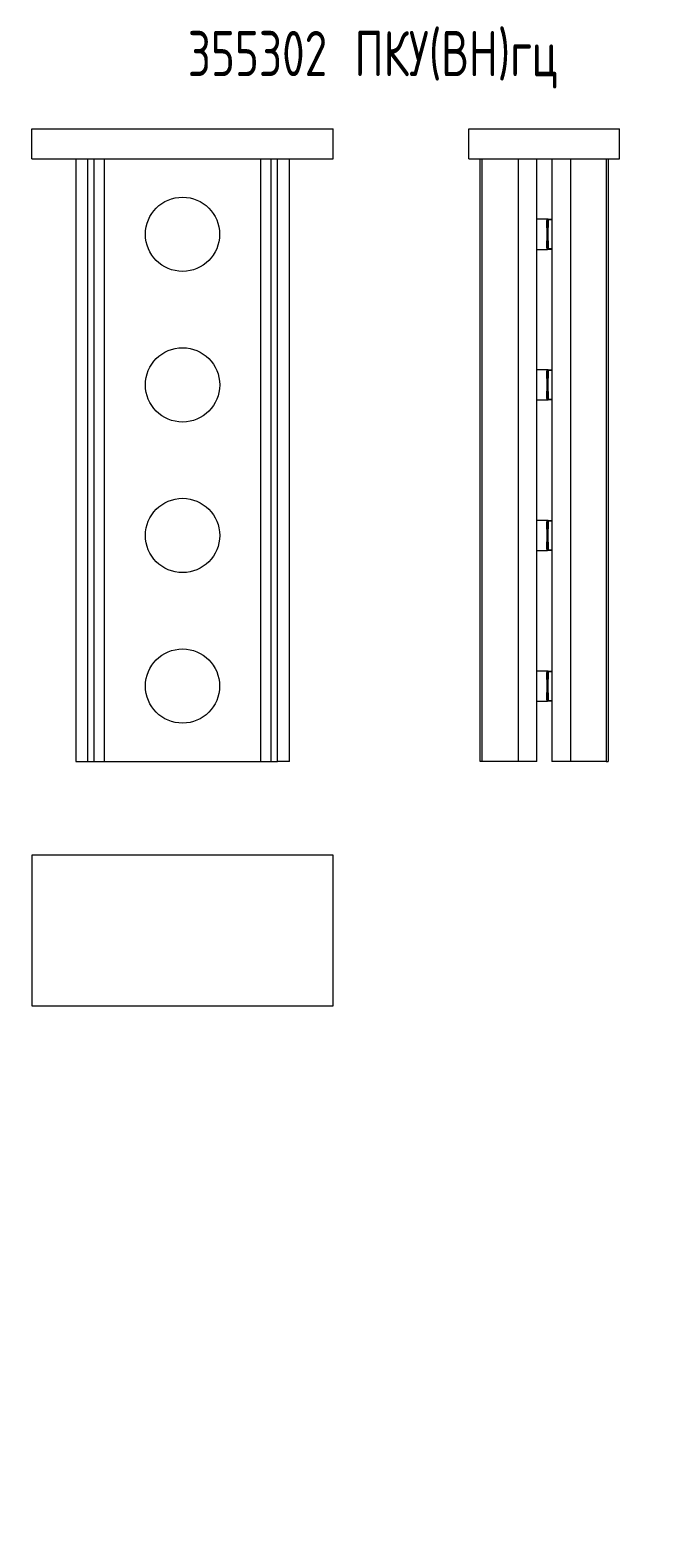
# Model space of a CAD drawing. Header units: millimetres. Extents: x -135 to 970, y -3 to 498.
# Tile 2 of 2: x 253 to 459, y -3 to 498. Entities that reach past the tile are written whole.
import ezdxf

# ---------------------------------------------------------------- set-up
doc = ezdxf.new("R2010")
doc.units = ezdxf.units.MM
doc.styles.add('SLDTEXTSTYLE0', font='TXT', dxfattribs={"width": 0.7, "bigfont": 'bigfont'})
doc.styles.add('SLDTEXTSTYLE2', font='TXT', dxfattribs={"width": 0.605, "bigfont": 'bigfont'})

msp = doc.modelspace()

# ---------------------------------------------------------------- linework, layer by layer
at = {"color": 7, "linetype": 'Continuous', "lineweight": 15}
for p, q in [((253.27, 454.99), (253.27, 464.99)), ((253.27, 464.99), (353.27, 464.99)), ((353.27, 454.99), (353.27, 464.99)), ((398.37, 454.99), (398.37, 464.99)), ((398.37, 464.99), (448.37, 464.99)), ((448.37, 454.99), (448.37, 464.99)), ((253.27, 454.99), (353.27, 454.99)), ((267.79, 454.99), (267.79, 254.99)), ((271.72, 454.99), (271.72, 254.99)), ((273.82, 454.99), (273.82, 254.99)), ((277.27, 454.99), (277.27, 254.99)), ((329.27, 254.99), (329.27, 454.99)), ((332.71, 254.99), (332.71, 454.99)), ((334.81, 254.99), (334.81, 454.99)), ((338.75, 254.99), (338.75, 454.99)), ((398.37, 454.99), (448.37, 454.99)), ((402.1, 254.99), (402.1, 454.99)), ((402.79, 254.99), (402.79, 454.99)), ((414.67, 454.99), (414.67, 254.99)), ((420.87, 254.99), (420.87, 454.99)), ((425.87, 454.99), (425.87, 254.99)), ((432.07, 454.99), (432.07, 254.99)), ((443.95, 454.99), (443.95, 254.99)), ((444.64, 454.99), (444.64, 254.99)), ((424.32, 434.99), (420.87, 434.99)), ((424.22, 432.12), (424.22, 434.52)), ((424.48, 434.98), (424.47, 434.99)), ((424.47, 432.23), (424.47, 434.74)), ((424.47, 434.74), (424.72, 434.74)), ((424.54, 434.92), (424.54, 434.93)), ((424.72, 434.99), (424.72, 434.74)), ((424.72, 434.99), (425.87, 434.99)), ((424.72, 434.74), (424.72, 432.23)), ((424.72, 429.99), (424.72, 432.23)), ((424.22, 425.47), (424.22, 427.86)), ((424.47, 425.24), (424.47, 427.76)), ((424.72, 427.76), (424.72, 429.99)), ((424.72, 427.76), (424.72, 425.24)), ((420.87, 424.99), (424.32, 424.99)), ((424.72, 425.24), (424.47, 425.24)), ((424.48, 425.01), (424.47, 424.99)), ((424.54, 425.07), (424.54, 425.06)), ((424.72, 425.24), (424.72, 424.99)), ((425.87, 424.99), (424.72, 424.99)), ((424.32, 384.99), (420.87, 384.99)), ((424.22, 382.12), (424.22, 384.52)), ((424.48, 384.98), (424.47, 384.99)), ((424.47, 382.23), (424.47, 384.74)), ((424.47, 384.74), (424.72, 384.74)), ((424.54, 384.92), (424.54, 384.93)), ((424.72, 384.99), (424.72, 384.74)), ((424.72, 384.99), (425.87, 384.99)), ((424.72, 384.74), (424.72, 382.23)), ((424.72, 379.99), (424.72, 382.23)), ((424.22, 375.47), (424.22, 377.86)), ((424.47, 375.24), (424.47, 377.76)), ((424.72, 377.76), (424.72, 379.99)), ((424.72, 377.76), (424.72, 375.24)), ((420.87, 374.99), (424.32, 374.99)), ((424.72, 375.24), (424.47, 375.24)), ((424.48, 375.01), (424.47, 374.99)), ((424.54, 375.07), (424.54, 375.06)), ((424.72, 375.24), (424.72, 374.99)), ((425.87, 374.99), (424.72, 374.99)), ((424.32, 334.99), (420.87, 334.99)), ((424.22, 332.12), (424.22, 334.52)), ((424.48, 334.98), (424.47, 334.99)), ((424.47, 332.23), (424.47, 334.74)), ((424.47, 334.74), (424.72, 334.74)), ((424.54, 334.92), (424.54, 334.92)), ((424.72, 334.99), (424.72, 334.74)), ((424.72, 334.99), (425.87, 334.99)), ((424.72, 334.74), (424.72, 332.23)), ((424.72, 329.99), (424.72, 332.23)), ((424.22, 325.47), (424.22, 327.86)), ((424.47, 325.24), (424.47, 327.76)), ((424.72, 327.76), (424.72, 329.99)), ((424.72, 327.76), (424.72, 325.24)), ((420.87, 324.99), (424.32, 324.99)), ((424.72, 325.24), (424.47, 325.24)), ((424.48, 325.01), (424.47, 324.99)), ((424.54, 325.07), (424.54, 325.06)), ((424.72, 325.24), (424.72, 324.99)), ((425.87, 324.99), (424.72, 324.99)), ((424.32, 284.99), (420.87, 284.99)), ((424.22, 282.12), (424.22, 284.52)), ((424.48, 284.98), (424.47, 284.99)), ((424.47, 282.23), (424.47, 284.74)), ((424.47, 284.74), (424.72, 284.74)), ((424.54, 284.92), (424.54, 284.93)), ((424.72, 284.99), (424.72, 284.74)), ((424.72, 284.99), (425.87, 284.99)), ((424.72, 284.74), (424.72, 282.23)), ((424.72, 279.99), (424.72, 282.23)), ((424.22, 275.47), (424.22, 277.86)), ((424.47, 275.24), (424.47, 277.76)), ((424.72, 277.76), (424.72, 279.99)), ((424.72, 277.76), (424.72, 275.24)), ((420.87, 274.99), (424.32, 274.99)), ((424.72, 275.24), (424.47, 275.24)), ((424.48, 275.01), (424.47, 274.99)), ((424.54, 275.07), (424.54, 275.06)), ((424.72, 275.24), (424.72, 274.99)), ((425.87, 274.99), (424.72, 274.99)), ((267.79, 254.99), (271.72, 254.99)), ((271.72, 254.99), (273.82, 254.99)), ((273.82, 254.99), (277.27, 254.99)), ((277.27, 254.99), (329.27, 254.99)), ((329.27, 254.99), (332.71, 254.99)), ((332.71, 254.99), (334.81, 254.99)), ((338.75, 254.99), (334.81, 254.99)), ((402.79, 254.99), (402.1, 254.99)), ((414.67, 254.99), (402.79, 254.99)), ((420.87, 254.99), (414.67, 254.99)), ((432.07, 254.99), (425.87, 254.99)), ((443.95, 254.99), (432.07, 254.99)), ((443.95, 254.99), (444.64, 254.99)), ((253.27, 223.79), (253.27, 173.79)), ((353.27, 223.79), (253.27, 223.79)), ((353.27, 173.79), (353.27, 223.79)), ((253.27, 173.79), (353.27, 173.79))]:
    msp.add_line(p, q, dxfattribs=at)
at = {"color": 8, "linetype": 'Continuous', "lineweight": 15}
for p, q in [((425.87, 434.74), (424.72, 434.74)), ((424.72, 425.24), (425.87, 425.24)), ((425.87, 384.74), (424.72, 384.74)), ((424.72, 375.24), (425.87, 375.24)), ((425.87, 334.74), (424.72, 334.74)), ((424.72, 325.24), (425.87, 325.24)), ((425.87, 284.74), (424.72, 284.74)), ((424.72, 275.24), (425.87, 275.24))]:
    msp.add_line(p, q, dxfattribs=at)
at = {"color": 7, "linetype": 'Continuous', "lineweight": 15}
for centre, radius in [((303.27, 429.99), 12.32), ((303.27, 379.99), 12.33), ((303.27, 329.99), 12.33), ((303.27, 279.99), 12.32)]:
    msp.add_circle(centre, radius, dxfattribs=at)
for centre, start, end in [((424.72, 434.74), 90, 180), ((424.72, 425.24), 180, 270), ((424.72, 384.74), 90, 180), ((424.72, 375.24), 180, 270), ((424.72, 334.74), 90, 180), ((424.72, 325.24), 180, 270), ((424.72, 284.74), 90, 180), ((424.72, 275.24), 180, 270)]:
    msp.add_arc(centre, 0.25, start, end, dxfattribs=at)
for points, knots in [([(424.22, 434.99), (424.22, 434.97), (424.22, 434.93), (424.22, 434.65), (424.22, 434.52)], [0, 0, 0, 0, 0.5, 1, 1, 1, 1]), ([(424.22, 434.52), (424.24, 434.52), (424.27, 434.52), (424.32, 434.54), (424.36, 434.56), (424.39, 434.58), (424.4, 434.59)], [0, 0, 0, 0, 0.249994, 0.499989, 0.749994, 1, 1, 1, 1]), ([(424.4, 432.14), (424.39, 432.14), (424.36, 432.13), (424.32, 432.12), (424.27, 432.12), (424.24, 432.12), (424.22, 432.12)], [0, 0, 0, 0, 0.250012, 0.500012, 0.750007, 1, 1, 1, 1]), ([(424.22, 432.12), (424.22, 431.78), (424.22, 431.1), (424.22, 430.36), (424.22, 429.99)], [0, 0, 0, 0, 0.5, 1, 1, 1, 1]), ([(424.34, 434.99), (424.35, 434.99), (424.39, 434.99), (424.43, 434.99), (424.47, 434.99)], [0, 0, 0, 0, 0.123604, 1, 1, 1, 1]), ([(424.36, 434.99), (424.36, 434.99), (424.37, 434.99), (424.37, 434.99), (424.37, 434.99), (424.37, 434.99), (424.37, 434.99), (424.37, 434.99), (424.37, 434.99), (424.37, 434.99), (424.37, 434.99), (424.36, 434.99), (424.35, 434.99), (424.35, 434.99)], [0, 0, 0, 0, 0.273562, 0.342472, 0.35011, 0.354085, 0.354524, 0.354904, 0.356077, 0.358102, 0.374629, 0.499635, 1, 1, 1, 1]), ([(424.4, 434.59), (424.39, 434.71), (424.36, 434.94), (424.44, 434.97), (424.47, 434.99)], [0, 0, 0, 0, 0.561218, 1, 1, 1, 1]), ([(424.4, 432.14), (424.39, 431.75), (424.36, 431.04), (424.44, 430.31), (424.47, 429.99)], [0, 0, 0, 0, 0.561218, 1, 1, 1, 1]), ([(424.47, 432.23), (424.47, 432.23), (424.47, 432.22), (424.47, 432.22), (424.47, 432.2), (424.46, 432.18), (424.45, 432.16), (424.42, 432.15), (424.4, 432.14)], [0, 0, 0, 0, 0.023158, 0.049026, 0.113483, 0.30866, 0.603035, 1, 1, 1, 1]), ([(424.66, 434.99), (424.64, 434.99), (424.57, 434.99), (424.51, 434.99), (424.47, 434.99)], [0, 0, 0, 0, 0.409059, 1, 1, 1, 1]), ([(424.47, 432.23), (424.47, 432.23), (424.47, 432.22), (424.47, 432.22), (424.47, 432.21), (424.48, 432.21), (424.5, 432.21), (424.53, 432.21), (424.54, 432.21)], [0, 0, 0, 0, 0.023146, 0.049036, 0.113514, 0.308703, 0.603036, 1, 1, 1, 1]), ([(424.54, 432.21), (424.54, 431.8), (424.52, 431.06), (424.48, 430.32), (424.47, 429.99)], [0, 0, 0, 0, 0.560023, 1, 1, 1, 1]), ([(424.54, 432.21), (424.56, 432.21), (424.58, 432.22), (424.63, 432.22), (424.67, 432.22), (424.7, 432.23), (424.72, 432.23)], [0, 0, 0, 0, 0.25, 0.5, 0.749999, 1, 1, 1, 1]), ([(424.22, 429.99), (424.22, 429.62), (424.22, 428.89), (424.22, 428.2), (424.22, 427.86)], [0, 0, 0, 0, 0.5, 1, 1, 1, 1]), ([(424.22, 429.99), (424.27, 429.99), (424.35, 429.99), (424.43, 429.99), (424.47, 429.99)], [0, 0, 0, 0, 0.542785, 1, 1, 1, 1]), ([(424.22, 427.86), (424.24, 427.86), (424.27, 427.86), (424.32, 427.86), (424.36, 427.86), (424.39, 427.85), (424.4, 427.84)], [0, 0, 0, 0, 0.249993, 0.499988, 0.749988, 1, 1, 1, 1]), ([(424.4, 427.84), (424.39, 428.24), (424.36, 428.94), (424.44, 429.67), (424.47, 429.99)], [0, 0, 0, 0, 0.561218, 1, 1, 1, 1]), ([(424.4, 427.84), (424.42, 427.84), (424.45, 427.83), (424.46, 427.8), (424.47, 427.78), (424.47, 427.77), (424.47, 427.76), (424.47, 427.76), (424.47, 427.76)], [0, 0, 0, 0, 0.396965, 0.69134, 0.886517, 0.950974, 0.976842, 1, 1, 1, 1]), ([(424.72, 429.99), (424.68, 429.99), (424.59, 429.99), (424.51, 429.99), (424.47, 429.99)], [0, 0, 0, 0, 0.544979, 1, 1, 1, 1]), ([(424.54, 427.77), (424.54, 428.19), (424.52, 428.93), (424.48, 429.67), (424.47, 429.99)], [0, 0, 0, 0, 0.560023, 1, 1, 1, 1]), ([(424.47, 427.76), (424.47, 427.76), (424.47, 427.76), (424.47, 427.77), (424.47, 427.77), (424.48, 427.78), (424.5, 427.78), (424.53, 427.77), (424.54, 427.77)], [0, 0, 0, 0, 0.023146, 0.049036, 0.113514, 0.308703, 0.603036, 1, 1, 1, 1]), ([(424.54, 427.77), (424.56, 427.77), (424.58, 427.77), (424.63, 427.76), (424.67, 427.76), (424.7, 427.76), (424.72, 427.76)], [0, 0, 0, 0, 0.25, 0.5, 0.749999, 1, 1, 1, 1]), ([(424.22, 425.47), (424.22, 425.33), (424.22, 425.05), (424.22, 425.01), (424.22, 424.99)], [0, 0, 0, 0, 0.5, 1, 1, 1, 1]), ([(424.22, 425.47), (424.24, 425.47), (424.27, 425.46), (424.32, 425.45), (424.36, 425.43), (424.39, 425.41), (424.4, 425.4)], [0, 0, 0, 0, 0.2499927, 0.4999939, 0.7499943, 1, 1, 1, 1]), ([(424.34, 424.99), (424.35, 424.99), (424.39, 424.99), (424.43, 424.99), (424.47, 424.99)], [0, 0, 0, 0, 0.123603, 1, 1, 1, 1]), ([(424.4, 425.4), (424.39, 425.27), (424.36, 425.05), (424.44, 425.01), (424.47, 424.99)], [0, 0, 0, 0, 0.561218, 1, 1, 1, 1]), ([(424.66, 424.99), (424.64, 424.99), (424.57, 424.99), (424.51, 424.99), (424.47, 424.99)], [0, 0, 0, 0, 0.409059, 1, 1, 1, 1]), ([(424.22, 384.99), (424.22, 384.97), (424.22, 384.93), (424.22, 384.65), (424.22, 384.52)], [0, 0, 0, 0, 0.5, 1, 1, 1, 1]), ([(424.22, 384.52), (424.24, 384.52), (424.27, 384.52), (424.32, 384.54), (424.36, 384.56), (424.39, 384.58), (424.4, 384.59)], [0, 0, 0, 0, 0.24999, 0.499978, 0.749985, 1, 1, 1, 1]), ([(424.4, 382.14), (424.39, 382.14), (424.36, 382.13), (424.32, 382.12), (424.27, 382.12), (424.24, 382.12), (424.22, 382.12)], [0, 0, 0, 0, 0.250006, 0.500007, 0.750005, 1, 1, 1, 1]), ([(424.22, 382.12), (424.22, 381.78), (424.22, 381.1), (424.22, 380.36), (424.22, 379.99)], [0, 0, 0, 0, 0.499999, 1, 1, 1, 1]), ([(424.34, 384.99), (424.35, 384.99), (424.39, 384.99), (424.43, 384.99), (424.47, 384.99)], [0, 0, 0, 0, 0.123604, 1, 1, 1, 1]), ([(424.36, 384.99), (424.36, 384.99), (424.37, 384.99), (424.37, 384.99), (424.37, 384.99), (424.37, 384.99), (424.37, 384.99), (424.37, 384.99), (424.37, 384.99), (424.37, 384.99), (424.37, 384.99), (424.36, 384.99), (424.35, 384.99), (424.35, 384.99)], [0, 0, 0, 0, 0.273561, 0.3424719, 0.3501103, 0.3540844, 0.3545231, 0.3549033, 0.3560757, 0.3581004, 0.3746284, 0.4996358, 1, 1, 1, 1]), ([(424.4, 384.59), (424.39, 384.71), (424.36, 384.94), (424.44, 384.97), (424.47, 384.99)], [0, 0, 0, 0, 0.561218, 1, 1, 1, 1]), ([(424.4, 382.14), (424.39, 381.75), (424.36, 381.04), (424.44, 380.31), (424.47, 379.99)], [0, 0, 0, 0, 0.561219, 1, 1, 1, 1]), ([(424.47, 382.23), (424.47, 382.23), (424.47, 382.22), (424.47, 382.22), (424.47, 382.2), (424.46, 382.18), (424.45, 382.16), (424.42, 382.15), (424.4, 382.14)], [0, 0, 0, 0, 0.023139, 0.049008, 0.113479, 0.308666, 0.603025, 1, 1, 1, 1]), ([(424.66, 384.99), (424.64, 384.99), (424.57, 384.99), (424.51, 384.99), (424.47, 384.99)], [0, 0, 0, 0, 0.4090589, 1, 1, 1, 1]), ([(424.47, 382.23), (424.47, 382.23), (424.47, 382.22), (424.47, 382.22), (424.47, 382.21), (424.48, 382.21), (424.5, 382.21), (424.53, 382.21), (424.54, 382.21)], [0, 0, 0, 0, 0.023146, 0.049036, 0.113515, 0.308701, 0.603035, 1, 1, 1, 1]), ([(424.54, 382.21), (424.54, 381.8), (424.52, 381.06), (424.48, 380.32), (424.47, 379.99)], [0, 0, 0, 0, 0.560023, 1, 1, 1, 1]), ([(424.54, 382.21), (424.56, 382.21), (424.58, 382.22), (424.63, 382.22), (424.67, 382.22), (424.7, 382.23), (424.72, 382.23)], [0, 0, 0, 0, 0.2500013, 0.5000014, 0.7499989, 1, 1, 1, 1]), ([(424.22, 379.99), (424.22, 379.62), (424.22, 378.89), (424.22, 378.2), (424.22, 377.86)], [0, 0, 0, 0, 0.499999, 1, 1, 1, 1]), ([(424.22, 379.99), (424.27, 379.99), (424.35, 379.99), (424.43, 379.99), (424.47, 379.99)], [0, 0, 0, 0, 0.542785, 1, 1, 1, 1]), ([(424.22, 377.86), (424.24, 377.86), (424.27, 377.86), (424.32, 377.86), (424.36, 377.86), (424.39, 377.85), (424.4, 377.84)], [0, 0, 0, 0, 0.2499943, 0.4999921, 0.7499941, 1, 1, 1, 1]), ([(424.22, 375.47), (424.22, 375.33), (424.22, 375.05), (424.22, 375.01), (424.22, 374.99)], [0, 0, 0, 0, 0.5, 1, 1, 1, 1]), ([(424.22, 375.47), (424.24, 375.47), (424.27, 375.46), (424.32, 375.45), (424.36, 375.43), (424.39, 375.41), (424.4, 375.4)], [0, 0, 0, 0, 0.25, 0.499992, 0.750003, 1, 1, 1, 1]), ([(424.4, 377.84), (424.39, 378.24), (424.36, 378.94), (424.44, 379.67), (424.47, 379.99)], [0, 0, 0, 0, 0.561219, 1, 1, 1, 1]), ([(424.4, 377.84), (424.42, 377.84), (424.45, 377.83), (424.46, 377.8), (424.47, 377.78), (424.47, 377.77), (424.47, 377.76), (424.47, 377.76), (424.47, 377.76)], [0, 0, 0, 0, 0.39696, 0.691332, 0.886517, 0.950958, 0.976861, 1, 1, 1, 1]), ([(424.72, 379.99), (424.68, 379.99), (424.59, 379.99), (424.51, 379.99), (424.47, 379.99)], [0, 0, 0, 0, 0.544979, 1, 1, 1, 1]), ([(424.54, 377.77), (424.54, 378.19), (424.52, 378.93), (424.48, 379.67), (424.47, 379.99)], [0, 0, 0, 0, 0.560023, 1, 1, 1, 1]), ([(424.47, 377.76), (424.47, 377.76), (424.47, 377.76), (424.47, 377.77), (424.47, 377.77), (424.48, 377.78), (424.5, 377.78), (424.53, 377.77), (424.54, 377.77)], [0, 0, 0, 0, 0.023146, 0.049036, 0.113514, 0.308701, 0.603034, 1, 1, 1, 1]), ([(424.54, 377.77), (424.56, 377.77), (424.58, 377.77), (424.63, 377.76), (424.67, 377.76), (424.7, 377.76), (424.72, 377.76)], [0, 0, 0, 0, 0.2499983, 0.4999984, 0.7499989, 1, 1, 1, 1]), ([(424.34, 374.99), (424.35, 374.99), (424.39, 374.99), (424.43, 374.99), (424.47, 374.99)], [0, 0, 0, 0, 0.123604, 1, 1, 1, 1]), ([(424.4, 375.4), (424.39, 375.27), (424.36, 375.05), (424.44, 375.01), (424.47, 374.99)], [0, 0, 0, 0, 0.561218, 1, 1, 1, 1]), ([(424.66, 374.99), (424.64, 374.99), (424.57, 374.99), (424.51, 374.99), (424.47, 374.99)], [0, 0, 0, 0, 0.4090589, 1, 1, 1, 1]), ([(424.22, 334.99), (424.22, 334.97), (424.22, 334.93), (424.22, 334.65), (424.22, 334.52)], [0, 0, 0, 0, 0.5, 1, 1, 1, 1]), ([(424.22, 334.52), (424.24, 334.52), (424.27, 334.52), (424.32, 334.54), (424.36, 334.56), (424.39, 334.58), (424.4, 334.59)], [0, 0, 0, 0, 0.249993, 0.499995, 0.750005, 1, 1, 1, 1]), ([(424.4, 332.14), (424.39, 332.14), (424.36, 332.13), (424.32, 332.12), (424.27, 332.12), (424.24, 332.12), (424.22, 332.12)], [0, 0, 0, 0, 0.250005, 0.500011, 0.750006, 1, 1, 1, 1]), ([(424.22, 332.12), (424.22, 331.78), (424.22, 331.1), (424.22, 330.36), (424.22, 329.99)], [0, 0, 0, 0, 0.500001, 1, 1, 1, 1]), ([(424.34, 334.99), (424.35, 334.99), (424.39, 334.99), (424.43, 334.99), (424.47, 334.99)], [0, 0, 0, 0, 0.123604, 1, 1, 1, 1]), ([(424.36, 334.99), (424.36, 334.99), (424.37, 334.99), (424.37, 334.99), (424.37, 334.99), (424.37, 334.99), (424.37, 334.99), (424.37, 334.99), (424.37, 334.99), (424.37, 334.99), (424.37, 334.99), (424.36, 334.99), (424.35, 334.99), (424.35, 334.99)], [0, 0, 0, 0, 0.273563, 0.342471, 0.350114, 0.354088, 0.354527, 0.354907, 0.35608, 0.358104, 0.374632, 0.499641, 1, 1, 1, 1]), ([(424.4, 334.59), (424.39, 334.71), (424.36, 334.94), (424.44, 334.97), (424.47, 334.99)], [0, 0, 0, 0, 0.561218, 1, 1, 1, 1]), ([(424.4, 332.14), (424.39, 331.75), (424.36, 331.04), (424.44, 330.31), (424.47, 329.99)], [0, 0, 0, 0, 0.561217, 1, 1, 1, 1]), ([(424.47, 332.23), (424.47, 332.23), (424.47, 332.22), (424.47, 332.22), (424.47, 332.2), (424.46, 332.18), (424.45, 332.16), (424.42, 332.15), (424.4, 332.14)], [0, 0, 0, 0, 0.023103, 0.049007, 0.113451, 0.308644, 0.603013, 1, 1, 1, 1]), ([(424.66, 334.99), (424.64, 334.99), (424.57, 334.99), (424.51, 334.99), (424.47, 334.99)], [0, 0, 0, 0, 0.4090589, 1, 1, 1, 1]), ([(424.47, 332.23), (424.47, 332.23), (424.47, 332.22), (424.47, 332.22), (424.47, 332.21), (424.48, 332.21), (424.5, 332.21), (424.53, 332.21), (424.54, 332.21)], [0, 0, 0, 0, 0.0231464, 0.0490361, 0.1135148, 0.3087016, 0.603035, 1, 1, 1, 1]), ([(424.54, 332.21), (424.54, 331.8), (424.52, 331.06), (424.48, 330.32), (424.47, 329.99)], [0, 0, 0, 0, 0.560021, 1, 1, 1, 1]), ([(424.54, 332.21), (424.56, 332.21), (424.58, 332.22), (424.63, 332.22), (424.67, 332.22), (424.7, 332.23), (424.72, 332.23)], [0, 0, 0, 0, 0.249999, 0.500003, 0.750001, 1, 1, 1, 1]), ([(424.22, 329.99), (424.22, 329.62), (424.22, 328.89), (424.22, 328.2), (424.22, 327.86)], [0, 0, 0, 0, 0.499996, 1, 1, 1, 1]), ([(424.22, 329.99), (424.27, 329.99), (424.35, 329.99), (424.43, 329.99), (424.47, 329.99)], [0, 0, 0, 0, 0.542785, 1, 1, 1, 1]), ([(424.22, 327.86), (424.24, 327.86), (424.27, 327.86), (424.32, 327.86), (424.36, 327.86), (424.39, 327.85), (424.4, 327.84)], [0, 0, 0, 0, 0.249994, 0.499989, 0.749995, 1, 1, 1, 1]), ([(424.22, 325.47), (424.22, 325.33), (424.22, 325.05), (424.22, 325.01), (424.22, 324.99)], [0, 0, 0, 0, 0.5, 1, 1, 1, 1]), ([(424.22, 325.47), (424.24, 325.47), (424.27, 325.46), (424.32, 325.45), (424.36, 325.43), (424.39, 325.41), (424.4, 325.4)], [0, 0, 0, 0, 0.250006, 0.499989, 0.750002, 1, 1, 1, 1]), ([(424.4, 327.84), (424.39, 328.24), (424.36, 328.94), (424.44, 329.67), (424.47, 329.99)], [0, 0, 0, 0, 0.56122, 1, 1, 1, 1]), ([(424.4, 325.4), (424.39, 325.27), (424.36, 325.05), (424.44, 325.01), (424.47, 324.99)], [0, 0, 0, 0, 0.561218, 1, 1, 1, 1]), ([(424.4, 327.84), (424.42, 327.84), (424.45, 327.83), (424.46, 327.8), (424.47, 327.78), (424.47, 327.77), (424.47, 327.76), (424.47, 327.76), (424.47, 327.76)], [0, 0, 0, 0, 0.396958, 0.691305, 0.886484, 0.950923, 0.976825, 1, 1, 1, 1]), ([(424.72, 329.99), (424.68, 329.99), (424.59, 329.99), (424.51, 329.99), (424.47, 329.99)], [0, 0, 0, 0, 0.544979, 1, 1, 1, 1]), ([(424.54, 327.77), (424.54, 328.19), (424.52, 328.93), (424.48, 329.67), (424.47, 329.99)], [0, 0, 0, 0, 0.560025, 1, 1, 1, 1]), ([(424.47, 327.76), (424.47, 327.76), (424.47, 327.76), (424.47, 327.77), (424.47, 327.77), (424.48, 327.78), (424.5, 327.78), (424.53, 327.77), (424.54, 327.77)], [0, 0, 0, 0, 0.023146, 0.049035, 0.113513, 0.308711, 0.60304, 1, 1, 1, 1]), ([(424.54, 327.77), (424.56, 327.77), (424.58, 327.77), (424.63, 327.76), (424.67, 327.76), (424.7, 327.76), (424.72, 327.76)], [0, 0, 0, 0, 0.249998, 0.5, 0.749997, 1, 1, 1, 1]), ([(424.34, 324.99), (424.35, 324.99), (424.39, 324.99), (424.43, 324.99), (424.47, 324.99)], [0, 0, 0, 0, 0.123604, 1, 1, 1, 1]), ([(424.66, 324.99), (424.64, 324.99), (424.57, 324.99), (424.51, 324.99), (424.47, 324.99)], [0, 0, 0, 0, 0.4090589, 1, 1, 1, 1]), ([(424.22, 284.99), (424.22, 284.97), (424.22, 284.93), (424.22, 284.65), (424.22, 284.52)], [0, 0, 0, 0, 0.5, 1, 1, 1, 1]), ([(424.22, 284.52), (424.24, 284.52), (424.27, 284.52), (424.32, 284.54), (424.36, 284.56), (424.39, 284.58), (424.4, 284.59)], [0, 0, 0, 0, 0.249993, 0.499995, 0.750005, 1, 1, 1, 1]), ([(424.4, 282.14), (424.39, 282.14), (424.36, 282.13), (424.32, 282.12), (424.27, 282.12), (424.24, 282.12), (424.22, 282.12)], [0, 0, 0, 0, 0.250019, 0.500015, 0.750008, 1, 1, 1, 1]), ([(424.22, 282.12), (424.22, 281.78), (424.22, 281.1), (424.22, 280.36), (424.22, 279.99)], [0, 0, 0, 0, 0.499998, 1, 1, 1, 1]), ([(424.34, 284.99), (424.35, 284.99), (424.39, 284.99), (424.43, 284.99), (424.47, 284.99)], [0, 0, 0, 0, 0.123604, 1, 1, 1, 1]), ([(424.36, 284.99), (424.36, 284.99), (424.37, 284.99), (424.37, 284.99), (424.37, 284.99), (424.37, 284.99), (424.37, 284.99), (424.37, 284.99), (424.37, 284.99), (424.37, 284.99), (424.37, 284.99), (424.36, 284.99), (424.35, 284.99), (424.35, 284.99)], [0, 0, 0, 0, 0.2735544, 0.3424599, 0.3500961, 0.3540842, 0.3545229, 0.3549031, 0.3560755, 0.3581277, 0.3746517, 0.499657, 1, 1, 1, 1]), ([(424.4, 284.59), (424.39, 284.71), (424.36, 284.94), (424.44, 284.97), (424.47, 284.99)], [0, 0, 0, 0, 0.561218, 1, 1, 1, 1]), ([(424.4, 282.14), (424.39, 281.75), (424.36, 281.04), (424.44, 280.31), (424.47, 279.99)], [0, 0, 0, 0, 0.561217, 1, 1, 1, 1]), ([(424.47, 282.23), (424.47, 282.23), (424.47, 282.22), (424.47, 282.22), (424.47, 282.2), (424.46, 282.18), (424.45, 282.16), (424.42, 282.15), (424.4, 282.14)], [0, 0, 0, 0, 0.023176, 0.049011, 0.113455, 0.308645, 0.603039, 1, 1, 1, 1]), ([(424.66, 284.99), (424.64, 284.99), (424.57, 284.99), (424.51, 284.99), (424.47, 284.99)], [0, 0, 0, 0, 0.409058, 1, 1, 1, 1]), ([(424.47, 282.23), (424.47, 282.23), (424.47, 282.22), (424.47, 282.22), (424.47, 282.21), (424.48, 282.21), (424.5, 282.21), (424.53, 282.21), (424.54, 282.21)], [0, 0, 0, 0, 0.023146, 0.049036, 0.113514, 0.3087, 0.603032, 1, 1, 1, 1]), ([(424.54, 282.21), (424.54, 281.8), (424.52, 281.06), (424.48, 280.32), (424.47, 279.99)], [0, 0, 0, 0, 0.560021, 1, 1, 1, 1]), ([(424.54, 282.21), (424.56, 282.21), (424.58, 282.22), (424.63, 282.22), (424.67, 282.22), (424.7, 282.23), (424.72, 282.23)], [0, 0, 0, 0, 0.249999, 0.499997, 0.750001, 1, 1, 1, 1]), ([(424.22, 279.99), (424.22, 279.62), (424.22, 278.89), (424.22, 278.2), (424.22, 277.86)], [0, 0, 0, 0, 0.500002, 1, 1, 1, 1]), ([(424.22, 279.99), (424.27, 279.99), (424.35, 279.99), (424.43, 279.99), (424.47, 279.99)], [0, 0, 0, 0, 0.542785, 1, 1, 1, 1]), ([(424.22, 277.86), (424.24, 277.86), (424.27, 277.86), (424.32, 277.86), (424.36, 277.86), (424.39, 277.85), (424.4, 277.84)], [0, 0, 0, 0, 0.249996, 0.499996, 0.749994, 1, 1, 1, 1]), ([(424.22, 275.47), (424.22, 275.33), (424.22, 275.05), (424.22, 275.01), (424.22, 274.99)], [0, 0, 0, 0, 0.5, 1, 1, 1, 1]), ([(424.22, 275.47), (424.24, 275.47), (424.27, 275.46), (424.32, 275.45), (424.36, 275.43), (424.39, 275.41), (424.4, 275.4)], [0, 0, 0, 0, 0.2499906, 0.4999897, 0.749962, 1, 1, 1, 1]), ([(424.4, 277.84), (424.39, 278.24), (424.36, 278.94), (424.44, 279.67), (424.47, 279.99)], [0, 0, 0, 0, 0.56122, 1, 1, 1, 1]), ([(424.4, 275.4), (424.39, 275.27), (424.36, 275.05), (424.44, 275.01), (424.47, 274.99)], [0, 0, 0, 0, 0.561217, 1, 1, 1, 1]), ([(424.4, 277.84), (424.42, 277.84), (424.45, 277.83), (424.46, 277.8), (424.47, 277.78), (424.47, 277.77), (424.47, 277.76), (424.47, 277.76), (424.47, 277.76)], [0, 0, 0, 0, 0.396962, 0.691312, 0.886493, 0.950991, 0.976825, 1, 1, 1, 1]), ([(424.72, 279.99), (424.68, 279.99), (424.59, 279.99), (424.51, 279.99), (424.47, 279.99)], [0, 0, 0, 0, 0.544979, 1, 1, 1, 1]), ([(424.54, 277.77), (424.54, 278.19), (424.52, 278.93), (424.48, 279.67), (424.47, 279.99)], [0, 0, 0, 0, 0.560025, 1, 1, 1, 1]), ([(424.47, 277.76), (424.47, 277.76), (424.47, 277.76), (424.47, 277.77), (424.47, 277.77), (424.48, 277.78), (424.5, 277.78), (424.53, 277.77), (424.54, 277.77)], [0, 0, 0, 0, 0.023146, 0.049036, 0.113515, 0.308701, 0.603035, 1, 1, 1, 1]), ([(424.54, 277.77), (424.56, 277.77), (424.58, 277.77), (424.63, 277.76), (424.67, 277.76), (424.7, 277.76), (424.72, 277.76)], [0, 0, 0, 0, 0.250003, 0.5, 0.749997, 1, 1, 1, 1]), ([(424.34, 274.99), (424.35, 274.99), (424.39, 274.99), (424.43, 274.99), (424.47, 274.99)], [0, 0, 0, 0, 0.123604, 1, 1, 1, 1]), ([(424.66, 274.99), (424.64, 274.99), (424.57, 274.99), (424.51, 274.99), (424.47, 274.99)], [0, 0, 0, 0, 0.4090589, 1, 1, 1, 1])]:
    msp.add_open_spline(points, degree=3, knots=knots, dxfattribs=at)

# ---------------------------------------------------------------- texts
at = {"color": 7, "linetype": 'Continuous', "lineweight": 0, "attachment_point": 1}
for s, insert, char_height, style in [('355302 \\M+18450\\M+1844B\\M+18454(\\M+18442\\M+1844E)\\M+18473\\M+18488', (305.01, 497.5), 15, 'SLDTEXTSTYLE0'), ('355302 \\M+18450\\M+1844B\\M+18454(\\M+18442\\M+1844E)\\M+18473\\M+18488', (101.96, 56.78), 7, 'SLDTEXTSTYLE0'), ('\\M+1844D\\M+18470\\M+18483\\M+1848A\\M+18484\\M+18470\\M+18471', (188.37, 43.84), 2.5, 'SLDTEXTSTYLE2'), ('\\M+1844C\\M+18479\\M+18483\\M+18484\\M+18480\\M+18472 1', (176.24, 24.04), 2.5, 'SLDTEXTSTYLE2'), ('\\M+18455\\M+18480\\M+18482\\M+1847D\\M+18470\\M+18484 \\M+184404', (184.58, 4.46), 2.5, 'SLDTEXTSTYLE2')]:
    msp.add_mtext(s, dxfattribs=dict(at, insert=insert, char_height=char_height, style=style))

doc.saveas('drawing.dxf')
